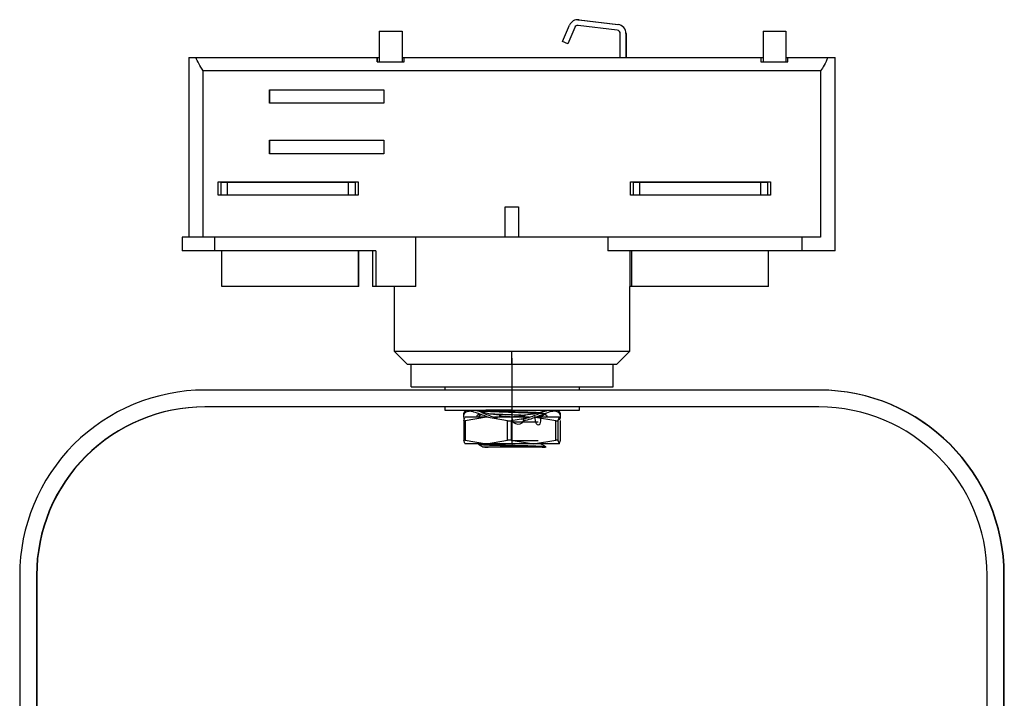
# Model space of a CAD drawing. Header units: millimetres. Extents: x -247 to 109, y -16 to 256.
# Tile 13 of 13: x -65 to 81, y 156 to 256. Entities that reach past the tile are written whole.
import ezdxf

# ---------------------------------------------------------------- set-up
doc = ezdxf.new("R2010")
doc.units = ezdxf.units.MM
doc.header["$PDSIZE"] = -1

msp = doc.modelspace()

# ---------------------------------------------------------------- linework, layer by layer
at = {"color": 7, "linetype": 'Continuous', "lineweight": 25}
for p, q in [((17.81, 256.43), (17.8, 256.43)), ((17.81, 256.43), (17.98, 256.42)), ((17.97, 256.42), (23.77, 255.7)), ((17.98, 256.42), (17.97, 256.42)), ((17.98, 256.42), (23.78, 255.7)), ((-11.69, 254.71), (-8.28, 254.71)), ((-11.69, 254.71), (-11.69, 250.16)), ((-8.29, 254.71), (-8.29, 250.16)), ((-8.28, 254.71), (-8.28, 250.16)), ((15.53, 253.19), (16.56, 255.61)), ((17.34, 255.27), (16.31, 252.85)), ((17.35, 255.27), (16.33, 252.85)), ((17.35, 255.27), (17.34, 255.27)), ((23.67, 254.86), (17.86, 255.57)), ((23.77, 255.7), (23.78, 255.7)), ((45.31, 254.71), (48.72, 254.71)), ((45.31, 254.71), (45.31, 250.16)), ((48.71, 254.71), (48.71, 250.16)), ((48.72, 254.71), (48.72, 250.16)), ((16.31, 252.85), (15.53, 253.19)), ((24.11, 250.81), (24.11, 254.36)), ((24.97, 254.36), (24.96, 254.36)), ((24.96, 254.36), (24.96, 250.81)), ((24.97, 254.36), (24.97, 250.81)), ((16.31, 252.85), (16.33, 252.85)), ((-39.97, 250.81), (-39.97, 224.11)), ((-39.97, 250.81), (-11.69, 250.81)), ((-11.99, 250.81), (-11.99, 250.16)), ((-11.99, 250.16), (-7.99, 250.16)), ((-11.98, 250.16), (-11.98, 250.81)), ((-8.28, 250.81), (45.31, 250.81)), ((-7.99, 250.16), (-7.99, 250.81)), ((45.01, 250.81), (45.01, 250.16)), ((45.01, 250.16), (49.01, 250.16)), ((45.02, 250.16), (45.02, 250.81)), ((48.72, 250.81), (56.03, 250.81)), ((49.01, 250.16), (49.01, 250.81)), ((56.03, 222.11), (56.03, 250.81)), ((53.87, 248.81), (-37.85, 248.81)), ((-37.85, 224.11), (-37.85, 248.81)), ((53.87, 248.81), (53.87, 224.11)), ((-27.99, 244.01), (-27.99, 246.01)), ((-27.99, 246.01), (-10.99, 246.01)), ((-27.95, 244.01), (-27.95, 246.01)), ((-10.99, 246.01), (-10.99, 244.01)), ((-10.99, 244.01), (-27.99, 244.01)), ((-27.99, 236.51), (-27.99, 238.51)), ((-27.99, 238.51), (-10.99, 238.51)), ((-27.95, 236.51), (-27.95, 238.51)), ((-10.99, 238.51), (-10.99, 236.51)), ((-10.99, 236.51), (-27.99, 236.51)), ((-35.64, 230.36), (-35.64, 232.36)), ((-35.64, 232.36), (-14.84, 232.36)), ((-35.6, 230.36), (-35.6, 232.36)), ((-35.22, 232.31), (-35.22, 230.41)), ((-35.22, 232.31), (-15.22, 232.31)), ((-34.24, 230.41), (-34.24, 232.31)), ((-16.24, 230.41), (-16.24, 232.31)), ((-15.22, 230.41), (-15.22, 232.31)), ((-14.84, 232.36), (-14.84, 230.36)), ((25.61, 230.36), (25.61, 232.36)), ((25.61, 232.36), (46.41, 232.36)), ((25.64, 230.36), (25.64, 232.36)), ((26.03, 232.31), (26.03, 230.41)), ((26.03, 232.31), (46.03, 232.31)), ((27.01, 230.41), (27.01, 232.31)), ((45.01, 230.41), (45.01, 232.31)), ((46.03, 230.41), (46.03, 232.31)), ((46.41, 232.36), (46.41, 230.36)), ((-14.84, 230.36), (-35.64, 230.36)), ((-35.22, 230.41), (-15.22, 230.41)), ((46.41, 230.36), (25.61, 230.36)), ((26.03, 230.41), (46.03, 230.41)), ((7.01, 224.11), (7.01, 228.61)), ((7.01, 228.61), (9.01, 228.61)), ((7.02, 224.11), (7.02, 228.61)), ((9.01, 228.61), (9.01, 224.11)), ((-40.94, 224.11), (-40.94, 222.11)), ((53.87, 224.11), (-40.94, 224.11)), ((-36.09, 222.11), (-36.09, 224.11)), ((-6.25, 216.81), (-6.25, 224.11)), ((22.26, 224.11), (22.26, 222.11)), ((51.12, 222.11), (51.12, 224.11)), ((-12.18, 222.11), (-40.94, 222.11)), ((-35.09, 216.81), (-35.09, 222.11)), ((-14.79, 216.81), (-14.79, 222.11)), ((-14.74, 216.81), (-14.74, 222.11)), ((-12.68, 222.11), (-12.68, 216.81)), ((-12.18, 222.11), (-12.18, 216.81)), ((56.03, 222.11), (22.26, 222.11)), ((25.53, 222.11), (25.53, 216.81)), ((25.81, 216.81), (25.81, 222.11)), ((46.11, 216.81), (46.11, 222.11)), ((46.15, 216.81), (46.15, 222.11)), ((-14.74, 216.81), (-35.09, 216.81)), ((-6.25, 216.81), (-12.68, 216.81)), ((-9.47, 216.81), (-9.47, 207.21)), ((25.53, 207.21), (25.53, 216.81)), ((46.15, 216.81), (25.53, 216.81)), ((-9.47, 207.21), (-7.47, 205.21)), ((-9.47, 207.21), (25.53, 207.21)), ((7.99, 205.21), (7.98, 207.21)), ((23.53, 205.21), (25.53, 207.21)), ((23.53, 205.21), (-7.47, 205.21)), ((-6.97, 201.91), (-6.97, 205.21)), ((23.03, 201.91), (23.03, 205.21)), ((-6.97, 201.91), (23.03, 201.91)), ((-1.97, 201.91), (-1.97, 201.41)), ((8, 201.91), (8, 201.41)), ((18.03, 201.41), (18.03, 201.91)), ((53.65, 201.41), (-37.6, 201.41)), ((53.6, 198.91), (-37.6, 198.91)), ((-1.97, 198.91), (-1.97, 198.41)), ((8, 198.91), (8, 198.41)), ((18.03, 198.41), (18.03, 198.91)), ((-1.97, 198.41), (18.03, 198.41)), ((3.03, 198.38), (3.03, 198.41)), ((3.08, 197.49), (3.03, 197.48)), ((3.03, 197.41), (3.03, 197.48)), ((12.14, 198.41), (12.33, 198.37)), ((12.64, 198.21), (12.37, 198.37)), ((12.98, 197.99), (13.03, 197.98)), ((0.85, 196.86), (1.02, 197.36)), ((0.85, 196.88), (0.85, 193.94)), ((4.53, 197.41), (1.03, 197.41)), ((4.23, 197.41), (1.07, 196.86)), ((1.07, 196.86), (1.07, 193.95)), ((7.38, 196.86), (4.23, 197.41)), ((10.59, 197.41), (5.43, 197.41)), ((7.38, 193.95), (7.38, 196.86)), ((10.56, 197.3), (7.88, 196.86)), ((7.88, 196.86), (7.88, 193.95)), ((14.56, 196.86), (11.5, 197.36)), ((15.03, 197.41), (11.53, 197.41)), ((14.56, 193.95), (14.56, 196.86)), ((15.02, 197.41), (14.83, 196.86)), ((14.83, 196.86), (14.83, 193.95)), ((15.14, 197.06), (15.02, 197.41)), ((15.21, 193.94), (15.21, 196.88)), ((15.21, 193.95), (15.21, 196.86)), ((1.02, 193.46), (0.85, 193.95)), ((15.03, 193.41), (1.03, 193.41)), ((1.07, 193.95), (4.23, 193.41)), ((4.23, 193.41), (7.38, 193.95)), ((7.88, 193.95), (11.22, 193.41)), ((11.22, 193.41), (14.56, 193.95)), ((14.83, 193.95), (15.02, 193.41)), ((15.02, 193.41), (15.21, 193.95)), ((13.03, 192.9), (13.03, 192.98)), ((13.03, 192.91), (13.03, 192.98)), ((-65.1, 173.91), (-65.1, 84.91)), ((-62.6, 173.91), (-62.6, 84.91)), ((-62.55, 173.91), (-62.6, 173.91)), ((-62.55, 173.91), (-62.55, 93.41)), ((78.6, 84.91), (78.6, 173.91)), ((81.1, 84.91), (81.1, 173.91)), ((81.15, 173.91), (81.1, 173.91)), ((81.15, 84.91), (81.15, 173.91))]:
    msp.add_line(p, q, dxfattribs=at)
at = {"color": 7, "linetype": 'Continuous'}
for p, q in [((8.03, 198.41), (8.03, 206.14)), ((8.03, 196.71), (8.03, 204.44)), ((8.03, 201.41), (4.16, 201.41)), ((8.03, 193.91), (8.03, 201.64)), ((8.03, 193.41), (8.03, 201.14)), ((8.03, 193.41), (8.03, 201.14)), ((8.03, 198.41), (4.16, 198.41)), ((8.03, 196.71), (11.9, 196.71)), ((8.03, 193.41), (4.16, 193.41)), ((8.03, 193.41), (4.58, 193.41)), ((8.03, 193.91), (11.9, 193.91))]:
    msp.add_line(p, q, dxfattribs=at)
at = {"color": 7, "linetype": 'Continuous', "lineweight": 25}
for centre, radius, start, end in [((17.8, 255.08), 1.35, 83, 156.9691), ((17.8, 255.08), 0.5, 83, 156.9691), ((17.81, 255.08), 0.5, 90, 156.9691), ((23.61, 254.36), 0.5, 359.9999, 82.9999), ((23.61, 254.36), 1.35, 359.9999, 82.9999), ((23.62, 254.36), 1.35, 359.9999, 82.9999), ((-37.6, 173.91), 27.5, 90.0001, 180.0001), ((53.6, 173.91), 27.5, 359.9999, 89.9999), ((53.65, 173.91), 27.5, 359.9999, 89.9999), ((-37.6, 173.91), 25, 90.0001, 180.0001), ((-37.55, 173.91), 25, 90.0001, 180.0001), ((53.6, 173.91), 25, 359.9999, 89.9999)]:
    msp.add_arc(centre, radius, start, end, dxfattribs=at)
for points, knots in [([(-37.85, 248.81), (-38.07, 249.17), (-38.48, 249.82), (-38.79, 250.5), (-38.92, 250.81)], [0, 0, 0, 0, 0.554965, 1, 1, 1, 1]), ([(54.95, 250.81), (54.77, 250.42), (54.46, 249.74), (54.05, 249.09), (53.87, 248.81)], [0, 0, 0, 0, 0.565117, 1, 1, 1, 1]), ([(1.27, 198.41), (1.15, 198.33), (0.89, 198.16), (0.77, 197.85), (0.81, 197.69), (0.81, 197.69)], [0, 0, 0, 0, 0.428202, 0.990126, 1, 1, 1, 1]), ([(4.53, 197.37), (3.94, 197.59), (2.96, 197.98), (1.92, 198.3), (1.25, 198.23), (0.88, 197.89), (0.75, 197.45), (0.87, 197.18), (0.92, 197.07)], [0, 0, 0, 0, 0.234128, 0.392187, 0.546932, 0.707435, 0.873754, 1, 1, 1, 1]), ([(0.81, 197.68), (0.81, 197.64), (0.81, 197.57), (0.81, 197.49), (0.81, 197.45)], [0, 0, 0, 0, 0.50001, 1, 1, 1, 1]), ([(5.85, 197.23), (5.66, 197.28), (4.55, 197.58), (3.49, 198.14), (2.82, 198.32), (2.76, 198.33)], [0, 0, 0, 0, 0.159257, 0.926397, 1, 1, 1, 1]), ([(6.15, 197.71), (5.56, 197.75), (4.41, 197.85), (3.31, 198.21), (2.77, 198.39)], [0, 0, 0, 0, 0.511486, 1, 1, 1, 1]), ([(3.41, 197.79), (3.32, 197.78), (3.06, 197.78), (2.83, 197.63), (2.8, 197.49), (2.78, 197.42)], [0, 0, 0, 0, 0.212382, 0.610518, 1, 1, 1, 1]), ([(2.81, 197.63), (2.82, 197.58), (2.83, 197.49), (2.97, 197.44), (3.03, 197.41)], [0, 0, 0, 0, 0.5450266, 1, 1, 1, 1]), ([(3.03, 198.38), (3.1, 198.36), (3.25, 198.32), (4.4, 198.26), (6.05, 198.2), (8.03, 198.13), (9.94, 198.07), (11.24, 198.03), (11.63, 198), (11.66, 198)], [0, 0, 0, 0, 0.163972, 0.327945, 0.491917, 0.65589, 0.819862, 0.983834, 1, 1, 1, 1]), ([(3.49, 197.76), (3.45, 197.73), (3.3, 197.64), (3.14, 197.55), (3.03, 197.49)], [0, 0, 0, 0, 0.291428, 1, 1, 1, 1]), ([(3.03, 197.48), (3.05, 197.46), (3.09, 197.44), (3.54, 197.41), (3.61, 197.41)], [0, 0, 0, 0, 0.83643, 1, 1, 1, 1]), ([(3.61, 198.41), (3.87, 198.39), (4.46, 198.35), (6.06, 198.29), (8.02, 198.23), (9.96, 198.17), (11.46, 198.12), (11.98, 198.08), (12.16, 198.07)], [0, 0, 0, 0, 0.149982, 0.336424, 0.522866, 0.709307, 0.895749, 1, 1, 1, 1]), ([(4.53, 197.91), (4.82, 197.89), (5.42, 197.86), (6.66, 197.81), (8, 197.76), (9.19, 197.72), (9.82, 197.69), (10.05, 197.68)], [0, 0, 0, 0, 0.213669, 0.434779, 0.65319, 0.871488, 1, 1, 1, 1]), ([(8.01, 197.41), (7.67, 197.42), (7.02, 197.44), (6.42, 197.56), (6.14, 197.61)], [0, 0, 0, 0, 0.529277, 1, 1, 1, 1]), ([(7.98, 197.61), (7.99, 197.22), (8.03, 196.33), (9.77, 196.26), (9.83, 197.15), (9.86, 197.54)], [0, 0, 0, 0, 0.305483, 0.694576, 1, 1, 1, 1]), ([(9.88, 197.61), (9.61, 197.56), (9.01, 197.44), (8.36, 197.42), (8.01, 197.41)], [0, 0, 0, 0, 0.465293, 1, 1, 1, 1]), ([(13.27, 198.33), (13.21, 198.32), (12.53, 198.14), (11.24, 197.49), (9.88, 197.13), (9.44, 197.02)], [0, 0, 0, 0, 0.0594878, 0.6972858, 1, 1, 1, 1]), ([(15.11, 196.97), (15.17, 197.12), (15.3, 197.41), (15.17, 197.88), (14.79, 198.24), (14.12, 198.3), (12.86, 197.93), (11.38, 197.24), (10.08, 196.9), (9.72, 196.8)], [0, 0, 0, 0, 0.128928, 0.260464, 0.387402, 0.509785, 0.63479, 0.896383, 1, 1, 1, 1]), ([(13.25, 198.38), (12.72, 198.21), (11.62, 197.85), (10.47, 197.75), (9.87, 197.7)], [0, 0, 0, 0, 0.486488, 1, 1, 1, 1]), ([(11.36, 197.47), (11.42, 197.07), (11.56, 196.17), (12.34, 196.23), (12.33, 196.98), (12.33, 197.37)], [0, 0, 0, 0, 0.283917, 0.636801, 1, 1, 1, 1]), ([(11.87, 197.99), (12.16, 197.97), (12.87, 197.94), (12.97, 197.9), (13.03, 197.88)], [0, 0, 0, 0, 0.414073, 1, 1, 1, 1]), ([(12.03, 197.57), (12.07, 197.56), (12.33, 197.54), (12.44, 197.52), (12.35, 197.5), (12.33, 197.5)], [0, 0, 0, 0, 0.12613, 0.830943, 1, 1, 1, 1]), ([(12.37, 197.5), (12.48, 197.56), (12.63, 197.65), (12.79, 197.74), (12.84, 197.77)], [0, 0, 0, 0, 0.689138, 1, 1, 1, 1]), ([(13.28, 197.41), (13.26, 197.48), (13.22, 197.62), (12.99, 197.78), (12.72, 197.78), (12.62, 197.79)], [0, 0, 0, 0, 0.383532, 0.773688, 1, 1, 1, 1]), ([(13.02, 197.41), (13.09, 197.43), (13.21, 197.48), (13.22, 197.56), (13.23, 197.59)], [0, 0, 0, 0, 0.537584, 1, 1, 1, 1]), ([(15.24, 197.68), (15.24, 197.69), (15.29, 197.85), (15.16, 198.16), (14.89, 198.33), (14.78, 198.41)], [0, 0, 0, 0, 0.022855, 0.577412, 1, 1, 1, 1]), ([(15.25, 197.43), (15.25, 197.47), (15.25, 197.55), (15.25, 197.63), (15.25, 197.67)], [0, 0, 0, 0, 0.500007, 1, 1, 1, 1]), ([(0.85, 196.86), (0.85, 196.85), (0.85, 196.83), (0.9, 196.82), (0.97, 196.83), (1.04, 196.85), (1.07, 196.86)], [0, 0, 0, 0, 0.251973, 0.499297, 0.748759, 1, 1, 1, 1]), ([(7.38, 196.86), (7.41, 196.85), (7.49, 196.83), (7.62, 196.82), (7.76, 196.83), (7.84, 196.85), (7.88, 196.86)], [0, 0, 0, 0, 0.251973, 0.499297, 0.748759, 1, 1, 1, 1]), ([(14.56, 196.86), (14.59, 196.85), (14.67, 196.83), (14.75, 196.82), (14.81, 196.83), (14.82, 196.85), (14.83, 196.86)], [0, 0, 0, 0, 0.251973, 0.499297, 0.748759, 1, 1, 1, 1]), ([(1.07, 193.95), (1.04, 193.96), (0.97, 193.98), (0.9, 193.99), (0.85, 193.98), (0.85, 193.96), (0.85, 193.95)], [0, 0, 0, 0, 0.251973, 0.499297, 0.748759, 1, 1, 1, 1]), ([(3.03, 193.37), (3.14, 193.31), (3.36, 193.19), (3.58, 193.06), (3.69, 193)], [0, 0, 0, 0, 0.500043, 1, 1, 1, 1]), ([(3.08, 193.37), (3.14, 193.36), (3.27, 193.32), (4.27, 193.26), (5.77, 193.21), (7.6, 193.14), (9.49, 193.09), (11.16, 193.03), (12.46, 192.97), (12.79, 192.93), (12.96, 192.91)], [0, 0, 0, 0, 0.107721, 0.235468, 0.362271, 0.490394, 0.616839, 0.745234, 0.871435, 1, 1, 1, 1]), ([(3.61, 193.41), (3.87, 193.39), (4.46, 193.35), (6.07, 193.29), (8.01, 193.23), (9.98, 193.17), (11.64, 193.11), (12.8, 193.04), (12.95, 193), (13.03, 192.98)], [0, 0, 0, 0, 0.1182232, 0.265186, 0.4121488, 0.5591116, 0.7060744, 0.8530372, 1, 1, 1, 1]), ([(7.88, 193.95), (7.84, 193.96), (7.76, 193.98), (7.62, 193.99), (7.49, 193.98), (7.41, 193.96), (7.38, 193.95)], [0, 0, 0, 0, 0.251973, 0.499297, 0.748759, 1, 1, 1, 1]), ([(13.02, 192.99), (12.91, 193.05), (12.69, 193.18), (12.48, 193.3), (12.37, 193.37)], [0, 0, 0, 0, 0.500043, 1, 1, 1, 1]), ([(14.83, 193.95), (14.82, 193.96), (14.81, 193.98), (14.75, 193.99), (14.67, 193.98), (14.59, 193.96), (14.56, 193.95)], [0, 0, 0, 0, 0.251973, 0.499297, 0.748759, 1, 1, 1, 1]), ([(4.49, 192.91), (4.31, 192.91), (3.96, 192.91), (3.71, 192.91), (3.71, 192.91), (3.71, 192.91)], [0, 0, 0, 0, 0.403513, 0.807582, 1, 1, 1, 1]), ([(3.72, 193), (3.75, 192.98), (3.82, 192.96), (4.25, 192.92), (4.49, 192.91)], [0, 0, 0, 0, 0.440312, 1, 1, 1, 1]), ([(12.96, 192.91), (12.83, 192.91), (12.56, 192.91), (11.71, 192.91), (10.6, 192.91), (9.3, 192.91), (7.9, 192.91), (6.55, 192.91), (5.33, 192.91), (4.77, 192.91), (4.49, 192.91)], [0, 0, 0, 0, 0.124944, 0.250014, 0.375043, 0.500086, 0.625128, 0.750005, 0.874915, 1, 1, 1, 1])]:
    msp.add_open_spline(points, degree=3, knots=knots, dxfattribs=at)
at = {"color": 7, "linetype": 'Continuous'}
for p in [(8.03, 201.41), (8.03, 198.41), (8.03, 196.71), (8.03, 193.91), (8.03, 193.41), (8.03, 193.41)]:
    msp.add_point(p, dxfattribs=at)

doc.saveas('drawing.dxf')
